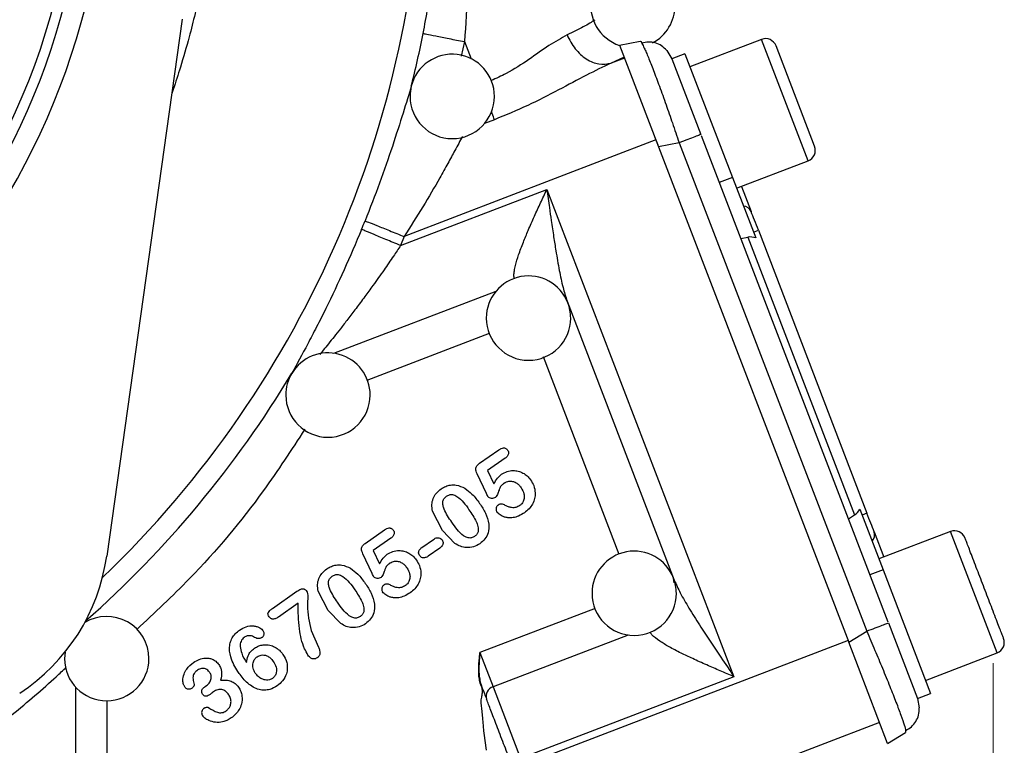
# Model space of a CAD drawing. Header units: inches. Extents: x 0.6 to 16.3, y 0.2 to 11.5.
# Tile 5 of 16: x 5.2 to 7.1, y 5.1 to 6.5. Entities that reach past the tile are written whole.
import ezdxf

# ---------------------------------------------------------------- set-up
doc = ezdxf.new("R2010")
doc.units = ezdxf.units.IN
doc.header["$MEASUREMENT"] = 0
doc.styles.add('SLDTEXTSTYLE0', font='TXT', dxfattribs={"width": 0.75})
doc.dimstyles.new('SLDDIMSTYLE0', dxfattribs={"dimtxt": 0.137795, "dimasz": 0.14, "dimexe": 0, "dimexo": 0.0625, "dimgap": 0.034449, "dimtad": 0, "dimdec": 1, "dimlfac": 1.5, "dimrnd": 1e-09, "dimzin": 12, "dimdsep": 46, "dimtxsty": 'SLDTEXTSTYLE0', "dimblk1": 'CLOSED', "dimblk2": 'CLOSED', "dimsah": 1, "dimcen": 0.09, "dimadec": 0, "dimazin": 3, "dimtfac": 1, "dimtdec": 1, "dimtofl": 0, "dimtmove": 0, "dimatfit": 3, "dimldrblk": 'CLOSED', "dimfxl": 0, "dimfrac": 2, "dimtolj": 1, "dimtzin": 12, "dimarcsym": 0})

# ---------------------------------------------------------------- blocks, each defined once
blk = doc.blocks.new('_Closed')
at = {"color": 0, "linetype": 'ByBlock', "lineweight": -2}
for p, q in [((-1, 0.166667), (0, 0)), ((-1, 0.166667), (-1, -0.166667)), ((0, 0), (-1, -0.166667)), ((0, 0), (-1, 0))]:
    blk.add_line(p, q, dxfattribs=at)
blk = doc.blocks.new('_D_11')
at = {"color": 7, "linetype": 'Continuous', "lineweight": 0}
for p, q in [((7.0763, 5.2674), (7.0763, 2.6561)), ((4.8574, 4.2781), (4.8574, 2.6561)), ((6.0143, 2.8939), (5.9723, 2.8939)), ((5.9723, 2.8939), (5.9723, 2.6752)), ((6.2179, 2.8939), (6.2599, 2.8939)), ((6.2599, 2.8939), (6.2599, 2.6752)), ((4.8574, 2.6955), (5.8515, 2.6955)), ((7.0763, 2.6955), (6.3808, 2.6955)), ((5.9723, 2.6752), (6.0143, 2.6752)), ((6.2599, 2.6752), (6.2179, 2.6752))]:
    blk.add_line(p, q, dxfattribs=at)
at = {"color": 7, "linetype": 'Continuous', "lineweight": 18, "xscale": 0.14, "yscale": 0.14, "rotation": 180.0000000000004}
blk.add_blockref('_Closed', (4.8574, 2.6955, 0.0437), dxfattribs=at)
at = {"color": 7, "linetype": 'Continuous', "lineweight": 18, "xscale": 0.14, "yscale": 0.14}
blk.add_blockref('_Closed', (7.0763, 2.6955, 0.0437), dxfattribs=at)
at = {"color": 7, "linetype": 'Continuous', "lineweight": 18, "char_height": 0.1378, "attachment_point": 1, "style": 'SLDTEXTSTYLE0'}
for s, insert in [('85', (6.0143, 2.8528)), ('3.3', (5.9889, 2.6466))]:
    blk.add_mtext(s, dxfattribs=dict(at, insert=insert))

msp = doc.modelspace()

# ---------------------------------------------------------------- linework, layer by layer
at = {"color": 7, "linetype": 'Continuous', "lineweight": 25}
for p, q in [((5.5385, 6.4888), (5.3954, 5.4703)), ((6.368, 6.4395), (6.4071, 6.4471)), ((6.6372, 6.4507), (6.5015, 6.3986)), ((6.368, 6.4395), (6.4418, 6.247)), ((6.4577, 6.4295), (6.467, 6.4139)), ((6.4919, 6.4235), (6.467, 6.414)), ((6.4919, 6.4235), (6.582, 6.1889)), ((6.7378, 6.248), (6.6647, 6.4384)), ((6.3766, 6.417), (6.3518, 6.4056)), ((6.3772, 6.4153), (6.3518, 6.4056)), ((6.467, 6.414), (6.5221, 6.2704)), ((6.4369, 6.26), (5.9596, 6.0767)), ((6.4369, 6.26), (6.4405, 6.2505)), ((6.5229, 6.2684), (6.877, 5.3459)), ((6.481, 6.2546), (6.4418, 6.247)), ((6.4418, 6.247), (6.8025, 5.3075)), ((6.481, 6.2546), (6.8367, 5.3281)), ((6.5899, 6.1683), (6.7255, 6.2204)), ((6.582, 6.1889), (6.5571, 6.1793)), ((6.582, 6.1889), (6.6261, 6.074)), ((5.9527, 6.0597), (6.2301, 6.1662)), ((6.2301, 6.1662), (6.5849, 5.2417)), ((6.5992, 6.1719), (6.6176, 6.1239)), ((6.6218, 6.0851), (6.6312, 6.0887)), ((6.6312, 6.0887), (6.8372, 5.5519)), ((5.9596, 6.0767), (5.9527, 6.0597)), ((6.5979, 6.0731), (6.6114, 6.0755)), ((6.6114, 6.0755), (6.8137, 5.5485)), ((6.2686, 5.9543), (6.4717, 5.425)), ((6.1023, 5.6465), (6.139, 5.6722)), ((6.1508, 5.6561), (6.1178, 5.633)), ((6.1155, 5.589), (6.098, 5.6265)), ((6.1178, 5.633), (6.1297, 5.6076)), ((6.0321, 5.5193), (6.0133, 5.556)), ((6.8021, 5.5412), (6.8137, 5.5485)), ((6.8236, 5.5594), (6.8677, 5.4445)), ((6.8372, 5.5519), (6.8279, 5.5483)), ((5.8855, 5.4947), (5.9222, 5.5204)), ((6.0558, 5.4943), (6.0321, 5.5193)), ((6.8507, 5.5167), (6.8692, 5.4686)), ((6.9955, 5.5171), (6.8598, 5.465)), ((5.934, 5.5043), (5.901, 5.4812)), ((5.9932, 5.487), (6.0152, 5.5023)), ((5.8987, 5.4372), (5.8813, 5.4747)), ((5.901, 5.4812), (5.9129, 5.4558)), ((6.0269, 5.4856), (6.0049, 5.4702)), ((6.8677, 5.4445), (6.8428, 5.435)), ((6.8677, 5.4445), (6.9578, 5.2099)), ((6.4716, 5.4201), (6.4704, 5.4286)), ((5.7096, 5.3712), (5.7559, 5.4037)), ((5.8153, 5.3676), (5.7965, 5.4042)), ((5.7583, 5.381), (5.721, 5.3549)), ((5.8391, 5.3425), (5.8153, 5.3676)), ((6.8778, 5.3439), (6.9329, 5.2003)), ((5.7831, 5.3291), (5.7969, 5.2979)), ((6.8025, 5.3075), (6.8367, 5.3281)), ((6.8013, 5.3105), (6.1852, 5.074)), ((6.8764, 5.1151), (6.8025, 5.3075)), ((5.3163, 5.2882), (5.3154, 5.2761)), ((6.1021, 5.2772), (6.1032, 5.2876)), ((6.1032, 5.2876), (6.1023, 5.2772)), ((6.1032, 5.2876), (6.1282, 5.2224)), ((6.9482, 5.2348), (7.0839, 5.2868)), ((6.1009, 5.2609), (6.1012, 5.2663)), ((6.1012, 5.2663), (6.1016, 5.2718)), ((6.1015, 5.2663), (6.1013, 5.2609)), ((6.1019, 5.2717), (6.1015, 5.2663)), ((6.1016, 5.2718), (6.1021, 5.2772)), ((6.1023, 5.2772), (6.1019, 5.2717)), ((6.1008, 5.2556), (6.1009, 5.2609)), ((6.1008, 5.2554), (6.1008, 5.2556)), ((6.1009, 5.2506), (6.1008, 5.253)), ((6.101, 5.2479), (6.1009, 5.2506)), ((6.1012, 5.2453), (6.101, 5.2479)), ((6.1013, 5.2609), (6.1013, 5.2556)), ((6.1013, 5.2556), (6.1013, 5.2554)), ((6.1013, 5.253), (6.1014, 5.2506)), ((6.1014, 5.2506), (6.1015, 5.2479)), ((6.1015, 5.2479), (6.1017, 5.2453)), ((6.1014, 5.2425), (6.1012, 5.2453)), ((6.1017, 5.2398), (6.1014, 5.2425)), ((6.1017, 5.2453), (6.102, 5.2426)), ((6.1021, 5.2371), (6.1017, 5.2398)), ((6.102, 5.2426), (6.1023, 5.2399)), ((6.1026, 5.2344), (6.1021, 5.2371)), ((6.1023, 5.2399), (6.1027, 5.2372)), ((6.1031, 5.2318), (6.1026, 5.2344)), ((6.1027, 5.2372), (6.1032, 5.2345)), ((6.1038, 5.2292), (6.1031, 5.2318)), ((6.1032, 5.2345), (6.1038, 5.2319)), ((6.1038, 5.2319), (6.1044, 5.2294)), ((6.1046, 5.2266), (6.1038, 5.2292)), ((6.1044, 5.2294), (6.1052, 5.2268)), ((6.5849, 5.2417), (6.1804, 5.0865)), ((5.5819, 5.2231), (5.5847, 5.225)), ((6.1056, 5.2235), (6.1046, 5.2266)), ((6.1052, 5.2268), (6.1063, 5.2237)), ((6.106, 5.2223), (6.1072, 5.2155)), ((6.1282, 5.2224), (6.1804, 5.0865)), ((6.9329, 5.2003), (6.9578, 5.2099)), ((6.9329, 5.2004), (6.9363, 5.1825)), ((6.1059, 5.1819), (6.1079, 5.1626)), ((6.861, 5.1551), (6.5806, 5.0475)), ((6.8764, 5.1151), (6.9105, 5.1356)), ((6.9105, 5.1398), (6.9105, 5.1356)), ((6.1105, 5.1347), (6.1149, 5.1026))]:
    msp.add_line(p, q, dxfattribs=at)
at = {"color": 8, "linetype": 'Continuous', "lineweight": 25}
for p, q in [((6.0739, 6.4464), (6.0678, 6.4191)), ((6.0739, 6.4464), (6.0863, 6.4141)), ((6.7255, 6.2204), (6.6372, 6.4507)), ((6.1307, 6.2984), (6.1119, 6.2912)), ((5.8262, 5.8552), (6.1339, 5.9733)), ((5.8892, 5.8045), (6.121, 5.8935)), ((6.3673, 5.4738), (6.2236, 5.8482)), ((7.0839, 5.2868), (6.9955, 5.5171)), ((6.3215, 5.3714), (6.1032, 5.2876)), ((6.3844, 5.3207), (6.1282, 5.2224)), ((5.3366, 4.8715), (5.3366, 5.2219)), ((5.3954, 5.1966), (5.3954, 4.8715))]:
    msp.add_line(p, q, dxfattribs=at)
at = {"color": 7, "linetype": 'Continuous', "lineweight": 25, "flags": 128}
msp.add_lwpolyline([(6.1079, 5.1626), (6.1086, 5.1549), (6.1092, 5.1487)], dxfattribs=at)
at = {"color": 7, "linetype": 'Continuous', "lineweight": 25}
msp.add_circle((4.024, 6.8531), 1.314, dxfattribs=at)
for centre, radius, start, end in [((4.024, 6.8531), 1.374, 178.2674, 345.7326), ((4.024, 6.8531), 1.334, 178.3048, 345.6952), ((6.3933, 6.5151), 0.08, 0, 251.6728), ((6.3933, 6.5151), 0.08, 297.5471, 0), ((4.024, 6.8531), 2.0099, 345.8573, 348.7762), ((6.6448, 6.4308), 0.0213, 21, 111), ((6.0506, 6.3425), 0.08, 0, 166.0688), ((6.0506, 6.3425), 0.08, 166.0688, 180), ((6.0506, 6.3425), 0.08, 180, 0), ((6.7179, 6.2403), 0.0213, 291, 21), ((6.601, 6.1163), 0.0183, 24.5917, 84.2084), ((4.024, 6.8531), 2.0055, 337.6391, 338.1425), ((6.1953, 5.922), 0.08, 21.3073, 180), ((6.1953, 5.922), 0.08, 0, 21.3073), ((6.1953, 5.922), 0.08, 180, 0), ((5.815, 5.776), 0.08, 0, 149.1529), ((5.815, 5.776), 0.08, 149.1529, 180), ((5.815, 5.776), 0.08, 180, 0), ((6.8333, 5.5112), 0.0183, 317.7916, 17.4083), ((7.0032, 5.4972), 0.0213, 21, 111), ((6.3957, 5.3999), 0.08, 21.0177, 180), ((5.0271, 5.5221), 0.3719, 303.1331, 352), ((6.3957, 5.3999), 0.08, 0, 21.0177), ((6.3957, 5.3999), 0.08, 180, 0), ((5.3954, 5.2761), 0.08, 0, 121.2295), ((7.0763, 5.3068), 0.0213, 291, 21), ((5.3954, 5.2761), 0.08, 180, 0), ((6.1338, 5.2044), 0.0189, 107.4037, 196.8829)]:
    msp.add_arc(centre, radius, start, end, dxfattribs=at)
at = {"color": 8, "linetype": 'Continuous', "lineweight": 25}
for radius, start, end in [(1.9709, 313.7687, 0), (2.0099, 311.4866, 328.9768)]:
    msp.add_arc((4.024, 6.8531), radius, start, end, dxfattribs=at)
at = {"color": 7, "linetype": 'Continuous', "lineweight": 25}
for centre, start_param, end_param in [((6.6177, 6.0457), 5.584963, 6.108652), ((6.7984, 5.5748), 3.316126, 3.839815)]:
    msp.add_ellipse(centre, major_axis=(-0.011, 0.0285), ratio=0.916331, start_param=start_param, end_param=end_param, dxfattribs=at)
for points, knots in [([(5.9955, 6.4619), (6.0015, 6.4945), (6.014, 6.5623), (6.0263, 6.6631), (6.0341, 6.766), (6.0371, 6.8771), (6.0333, 6.9988), (6.0216, 7.1298), (6.0067, 7.2161), (5.9991, 7.26)], [0, 0, 0, 0, 0.120024, 0.249205, 0.369646, 0.499267, 0.662186, 0.82805, 1, 1, 1, 1]), ([(6.0087, 7.2557), (6.0165, 7.2213), (6.0315, 7.1555), (6.0494, 7.0542), (6.0634, 6.9551), (6.0739, 6.8525), (6.0802, 6.7519), (6.0824, 6.6481), (6.0808, 6.547), (6.0762, 6.4789), (6.0739, 6.4464)], [0, 0, 0, 0, 0.132276, 0.252755, 0.383693, 0.503714, 0.633254, 0.753564, 0.882241, 1, 1, 1, 1]), ([(6.3209, 6.4873), (6.3148, 6.4834), (6.3035, 6.4761), (6.2794, 6.4645), (6.2683, 6.4591)], [0, 0, 0, 0, 0.537765, 1, 1, 1, 1]), ([(6.2683, 6.4591), (6.273, 6.45), (6.2825, 6.4317), (6.3045, 6.4122), (6.3291, 6.4018), (6.3442, 6.4043), (6.3518, 6.4056)], [0, 0, 0, 0, 0.25016, 0.499999, 0.749838, 1, 1, 1, 1]), ([(6.4071, 6.4471), (6.4077, 6.4471), (6.4084, 6.4471), (6.4102, 6.4434), (6.4104, 6.4431)], [0, 0, 0, 0, 0.929331, 1, 1, 1, 1]), ([(6.4578, 6.4295), (6.4545, 6.4327), (6.4479, 6.4393), (6.4358, 6.4445), (6.4229, 6.4464), (6.4145, 6.4444), (6.4103, 6.4433)], [0, 0, 0, 0, 0.24674, 0.496303, 0.747818, 1, 1, 1, 1]), ([(6.3518, 6.4056), (6.3365, 6.3983), (6.3048, 6.3833), (6.2519, 6.3542), (6.1938, 6.3244), (6.1519, 6.3071), (6.1307, 6.2984)], [0, 0, 0, 0, 0.231919, 0.478237, 0.735737, 1, 1, 1, 1]), ([(5.973, 6.362), (5.9682, 6.346), (5.9585, 6.3141), (5.9377, 6.2486), (5.9134, 6.1784), (5.8947, 6.1305), (5.8854, 6.1065)], [0, 0, 0, 0, 0.2522856, 0.5023137, 0.7513284, 1, 1, 1, 1]), ([(6.2301, 6.1662), (6.2317, 6.1547), (6.2344, 6.1349), (6.2387, 6.1048), (6.2427, 6.0775), (6.2477, 6.0458), (6.2533, 6.0136), (6.2599, 5.9811), (6.2658, 5.9628), (6.2686, 5.9543)], [0, 0, 0, 0, 0.158501, 0.270352, 0.412994, 0.534884, 0.709814, 0.865945, 1, 1, 1, 1]), ([(5.8787, 6.0902), (5.8678, 6.0644), (5.8459, 6.0127), (5.8165, 5.9512), (5.7935, 5.9054), (5.7706, 5.8615), (5.7562, 5.835), (5.7464, 5.8173)], [0, 0, 0, 0, 0.2483299, 0.4971773, 0.6247445, 0.7477642, 1, 1, 1, 1]), ([(6.139, 5.6722), (6.1405, 5.6731), (6.1432, 5.6749), (6.1471, 5.6759), (6.15, 5.6757), (6.1521, 5.6749), (6.1541, 5.6735), (6.1551, 5.6722), (6.1556, 5.6715)], [0, 0, 0, 0, 0.282934, 0.50493, 0.623902, 0.74031, 0.863108, 1, 1, 1, 1]), ([(6.1556, 5.6715), (6.1562, 5.6705), (6.1573, 5.6687), (6.1575, 5.6656), (6.1569, 5.663), (6.1551, 5.6595), (6.1526, 5.6575), (6.1508, 5.6561)], [0, 0, 0, 0, 0.183279, 0.351291, 0.487715, 0.626452, 1, 1, 1, 1]), ([(6.098, 5.6265), (6.0973, 5.6281), (6.096, 5.6311), (6.0952, 5.6354), (6.0957, 5.639), (6.0978, 5.643), (6.1005, 5.6451), (6.1023, 5.6465)], [0, 0, 0, 0, 0.234503, 0.424999, 0.564143, 0.705534, 1, 1, 1, 1]), ([(6.1297, 5.6076), (6.1317, 5.6113), (6.1355, 5.6182), (6.1414, 5.6233), (6.1442, 5.6257)], [0, 0, 0, 0, 0.5365978, 1, 1, 1, 1]), ([(6.1442, 5.6257), (6.1476, 5.6277), (6.1544, 5.6317), (6.1656, 5.6332), (6.1759, 5.632), (6.185, 5.6284), (6.1931, 5.6229), (6.1972, 5.6178), (6.1993, 5.6152)], [0, 0, 0, 0, 0.189633, 0.377225, 0.531677, 0.686431, 0.841432, 1, 1, 1, 1]), ([(6.0295, 5.5979), (6.0323, 5.5997), (6.0379, 5.6031), (6.0477, 5.6058), (6.0605, 5.6059), (6.0692, 5.6017), (6.0745, 5.5991)], [0, 0, 0, 0, 0.210064, 0.40673, 0.636388, 1, 1, 1, 1]), ([(6.1492, 5.6088), (6.1477, 5.6077), (6.1451, 5.6058), (6.1415, 5.6019), (6.1403, 5.5982), (6.139, 5.5945), (6.1375, 5.59), (6.1358, 5.5848), (6.133, 5.5824), (6.1324, 5.5818)], [0, 0, 0, 0, 0.171852, 0.295519, 0.479505, 0.522121, 0.660092, 0.924058, 1, 1, 1, 1]), ([(6.1492, 5.6088), (6.1506, 5.6096), (6.1534, 5.6113), (6.1587, 5.6128), (6.1651, 5.6127), (6.1716, 5.61), (6.1772, 5.6056), (6.1799, 5.6021), (6.1813, 5.6002)], [0, 0, 0, 0, 0.133197, 0.26089, 0.437889, 0.641563, 0.810594, 1, 1, 1, 1]), ([(6.1993, 5.6152), (6.2014, 5.6116), (6.206, 5.604), (6.2084, 5.5915), (6.2072, 5.5795), (6.2032, 5.5692), (6.1966, 5.5598), (6.1906, 5.5552), (6.1876, 5.5527)], [0, 0, 0, 0, 0.175084, 0.372936, 0.522991, 0.680744, 0.834974, 1, 1, 1, 1]), ([(6.0133, 5.556), (6.0126, 5.5601), (6.0114, 5.568), (6.0139, 5.5798), (6.02, 5.5903), (6.0262, 5.5953), (6.0295, 5.5979)], [0, 0, 0, 0, 0.259674, 0.499599, 0.740044, 1, 1, 1, 1]), ([(6.0498, 5.5347), (6.0443, 5.5428), (6.0376, 5.5528), (6.0329, 5.5663), (6.0324, 5.572), (6.0333, 5.5763), (6.0353, 5.5803), (6.0378, 5.5825), (6.0396, 5.584)], [0, 0, 0, 0, 0.517491, 0.644361, 0.763599, 0.821417, 0.878289, 1, 1, 1, 1]), ([(6.0396, 5.584), (6.0415, 5.5851), (6.0442, 5.5867), (6.0483, 5.5874), (6.0516, 5.5872), (6.0556, 5.5861), (6.0682, 5.579), (6.0758, 5.568), (6.0824, 5.5584)], [0, 0, 0, 0, 0.115601, 0.168528, 0.220888, 0.298191, 0.38732, 1, 1, 1, 1]), ([(6.0745, 5.5991), (6.0792, 5.5957), (6.0901, 5.5876), (6.098, 5.5766), (6.1025, 5.5704)], [0, 0, 0, 0, 0.435517, 1, 1, 1, 1]), ([(6.1181, 5.5838), (6.1181, 5.5838), (6.118, 5.584), (6.1177, 5.5845), (6.1168, 5.5862), (6.1161, 5.5878), (6.1155, 5.589)], [0, 0, 0, 0, 0.036937, 0.098988, 0.298586, 1, 1, 1, 1]), ([(6.1324, 5.5818), (6.1313, 5.5812), (6.1291, 5.5799), (6.125, 5.5798), (6.1217, 5.5806), (6.1194, 5.5822), (6.1185, 5.5832), (6.1181, 5.5838)], [0, 0, 0, 0, 0.236677, 0.475461, 0.748137, 0.873577, 1, 1, 1, 1]), ([(6.1813, 5.6002), (6.1835, 5.5965), (6.1869, 5.5907), (6.1877, 5.5813), (6.186, 5.5746), (6.1826, 5.5695), (6.18, 5.5674), (6.1786, 5.5663)], [0, 0, 0, 0, 0.333094, 0.522804, 0.73003, 0.861694, 1, 1, 1, 1]), ([(6.1025, 5.5704), (6.1067, 5.5644), (6.115, 5.5525), (6.1185, 5.5383), (6.1202, 5.5312)], [0, 0, 0, 0, 0.503045, 1, 1, 1, 1]), ([(6.1379, 5.5674), (6.1372, 5.5668), (6.1359, 5.5658), (6.1343, 5.5633), (6.1337, 5.5602), (6.1338, 5.5568), (6.1348, 5.555), (6.1352, 5.5541)], [0, 0, 0, 0, 0.169265, 0.329746, 0.584665, 0.799584, 1, 1, 1, 1]), ([(6.1513, 5.5667), (6.1502, 5.5673), (6.1481, 5.5685), (6.1446, 5.5694), (6.141, 5.5692), (6.1389, 5.568), (6.1379, 5.5674)], [0, 0, 0, 0, 0.269873, 0.503674, 0.74621, 1, 1, 1, 1]), ([(6.1786, 5.5663), (6.1762, 5.5649), (6.1715, 5.5623), (6.1639, 5.5621), (6.157, 5.5637), (6.1533, 5.5657), (6.1513, 5.5667)], [0, 0, 0, 0, 0.275975, 0.555787, 0.769362, 1, 1, 1, 1]), ([(6.0824, 5.5584), (6.0874, 5.5512), (6.0942, 5.5413), (6.0993, 5.5283), (6.1003, 5.5218), (6.0999, 5.5165), (6.0976, 5.5115), (6.0947, 5.5091), (6.0931, 5.5079)], [0, 0, 0, 0, 0.459258, 0.625449, 0.721822, 0.804294, 0.897797, 1, 1, 1, 1]), ([(6.1876, 5.5527), (6.184, 5.5505), (6.1773, 5.5462), (6.1664, 5.543), (6.1571, 5.5429), (6.1487, 5.5445), (6.1412, 5.548), (6.1371, 5.5522), (6.1352, 5.5541)], [0, 0, 0, 0, 0.220766, 0.410738, 0.579411, 0.700331, 0.85842, 1, 1, 1, 1]), ([(6.0931, 5.5079), (6.0912, 5.5068), (6.0884, 5.5051), (6.0842, 5.5047), (6.0806, 5.505), (6.0765, 5.5065), (6.064, 5.5142), (6.0564, 5.5252), (6.0498, 5.5347)], [0, 0, 0, 0, 0.115506, 0.169493, 0.224144, 0.3052, 0.39852, 1, 1, 1, 1]), ([(6.1202, 5.5312), (6.1201, 5.5256), (6.12, 5.5156), (6.1133, 5.5024), (6.1066, 5.4967), (6.1032, 5.4939)], [0, 0, 0, 0, 0.3898397, 0.6917125, 1, 1, 1, 1]), ([(5.9222, 5.5204), (5.9237, 5.5213), (5.9264, 5.5231), (5.9303, 5.5241), (5.9332, 5.5239), (5.9354, 5.5231), (5.9373, 5.5217), (5.9383, 5.5204), (5.9389, 5.5197)], [0, 0, 0, 0, 0.2829337, 0.5049296, 0.623902, 0.7403105, 0.8631081, 1, 1, 1, 1]), ([(5.9389, 5.5197), (5.9394, 5.5187), (5.9405, 5.5169), (5.9408, 5.5138), (5.9402, 5.5112), (5.9383, 5.5077), (5.9358, 5.5057), (5.934, 5.5043)], [0, 0, 0, 0, 0.183279, 0.351291, 0.487715, 0.626452, 1, 1, 1, 1]), ([(5.8813, 5.4747), (5.8805, 5.4763), (5.8792, 5.4793), (5.8784, 5.4836), (5.8789, 5.4872), (5.881, 5.4912), (5.8837, 5.4933), (5.8855, 5.4947)], [0, 0, 0, 0, 0.234503, 0.424999, 0.564143, 0.705534, 1, 1, 1, 1]), ([(6.0152, 5.5023), (6.0163, 5.503), (6.0183, 5.5043), (6.0217, 5.5055), (6.0253, 5.5055), (6.0288, 5.5041), (6.0304, 5.5021), (6.0313, 5.5011)], [0, 0, 0, 0, 0.211914, 0.390583, 0.590124, 0.789394, 1, 1, 1, 1]), ([(6.0313, 5.5011), (6.0319, 5.5001), (6.0331, 5.4981), (6.0334, 5.4949), (6.0328, 5.4924), (6.0311, 5.4889), (6.0287, 5.487), (6.0269, 5.4856)], [0, 0, 0, 0, 0.196222, 0.379697, 0.503554, 0.628288, 1, 1, 1, 1]), ([(6.1032, 5.4939), (6.0992, 5.4916), (6.0912, 5.487), (6.0781, 5.4861), (6.066, 5.4885), (6.0593, 5.4924), (6.0558, 5.4943)], [0, 0, 0, 0, 0.271533, 0.5410541, 0.7646123, 1, 1, 1, 1]), ([(7.0962, 5.3144), (7.0957, 5.3157), (7.0949, 5.3176), (7.0904, 5.3295), (7.0857, 5.3418), (7.0798, 5.3571), (7.0713, 5.3792), (7.0596, 5.4096), (7.048, 5.44), (7.0395, 5.4622), (7.0336, 5.4775), (7.0289, 5.4898), (7.0243, 5.5016), (7.0236, 5.5036), (7.0231, 5.5049)], [0, 0, 0, 0, 0.119728, 0.18418, 0.25, 0.31582, 0.380272, 0.5, 0.619728, 0.68418, 0.75, 0.81582, 0.880272, 1, 1, 1, 1]), ([(5.9129, 5.4558), (5.9149, 5.4595), (5.9187, 5.4664), (5.9246, 5.4715), (5.9274, 5.4739)], [0, 0, 0, 0, 0.536598, 1, 1, 1, 1]), ([(5.9274, 5.4739), (5.9308, 5.4759), (5.9376, 5.4799), (5.9488, 5.4814), (5.9592, 5.4802), (5.9682, 5.4766), (5.9764, 5.4711), (5.9804, 5.466), (5.9825, 5.4634)], [0, 0, 0, 0, 0.189633, 0.377225, 0.531677, 0.686431, 0.841432, 1, 1, 1, 1]), ([(5.9889, 5.4714), (5.9882, 5.4725), (5.987, 5.4747), (5.9868, 5.478), (5.9875, 5.4806), (5.9893, 5.4839), (5.9916, 5.4857), (5.9932, 5.487)], [0, 0, 0, 0, 0.207215, 0.40045, 0.528208, 0.657368, 1, 1, 1, 1]), ([(6.0049, 5.4702), (6.0031, 5.4691), (6.0006, 5.4676), (5.9968, 5.4671), (5.9939, 5.4674), (5.991, 5.4688), (5.9896, 5.4705), (5.9889, 5.4714)], [0, 0, 0, 0, 0.3424988, 0.4885002, 0.6283714, 0.8091367, 1, 1, 1, 1]), ([(5.8127, 5.4461), (5.8156, 5.4479), (5.8211, 5.4513), (5.8309, 5.454), (5.8438, 5.4541), (5.8524, 5.4499), (5.8577, 5.4474)], [0, 0, 0, 0, 0.2100636, 0.40673, 0.6363884, 1, 1, 1, 1]), ([(5.9324, 5.457), (5.9309, 5.4559), (5.9283, 5.454), (5.9248, 5.4501), (5.9235, 5.4464), (5.9222, 5.4427), (5.9207, 5.4382), (5.919, 5.433), (5.9163, 5.4306), (5.9156, 5.43)], [0, 0, 0, 0, 0.171852, 0.295519, 0.479505, 0.522121, 0.660092, 0.924058, 1, 1, 1, 1]), ([(5.9324, 5.457), (5.9338, 5.4578), (5.9366, 5.4596), (5.9419, 5.461), (5.9484, 5.4609), (5.9548, 5.4582), (5.9604, 5.4538), (5.9631, 5.4503), (5.9645, 5.4484)], [0, 0, 0, 0, 0.1331975, 0.2608898, 0.4378893, 0.6415628, 0.8105941, 1, 1, 1, 1]), ([(5.9825, 5.4634), (5.9846, 5.4598), (5.9892, 5.4522), (5.9916, 5.4397), (5.9905, 5.4277), (5.9865, 5.4174), (5.9798, 5.4081), (5.9739, 5.4034), (5.9708, 5.401)], [0, 0, 0, 0, 0.175084, 0.372936, 0.522991, 0.680744, 0.834974, 1, 1, 1, 1]), ([(5.7965, 5.4042), (5.7958, 5.4083), (5.7946, 5.4162), (5.7971, 5.428), (5.8032, 5.4385), (5.8095, 5.4435), (5.8127, 5.4461)], [0, 0, 0, 0, 0.259674, 0.4995987, 0.7400437, 1, 1, 1, 1]), ([(5.8228, 5.4322), (5.8247, 5.4333), (5.8274, 5.4349), (5.8315, 5.4356), (5.8349, 5.4354), (5.8388, 5.4343), (5.8514, 5.4272), (5.859, 5.4162), (5.8657, 5.4067)], [0, 0, 0, 0, 0.115601, 0.168528, 0.220888, 0.298191, 0.38732, 1, 1, 1, 1]), ([(5.8577, 5.4474), (5.8624, 5.4439), (5.8733, 5.4358), (5.8812, 5.4248), (5.8857, 5.4186)], [0, 0, 0, 0, 0.4355171, 1, 1, 1, 1]), ([(5.9013, 5.432), (5.9013, 5.432), (5.9012, 5.4322), (5.9009, 5.4327), (5.9001, 5.4344), (5.8993, 5.436), (5.8987, 5.4372)], [0, 0, 0, 0, 0.036937, 0.098988, 0.298586, 1, 1, 1, 1]), ([(5.9645, 5.4484), (5.9667, 5.4447), (5.9701, 5.4389), (5.9709, 5.4295), (5.9692, 5.4228), (5.9659, 5.4177), (5.9632, 5.4156), (5.9618, 5.4145)], [0, 0, 0, 0, 0.333094, 0.522804, 0.73003, 0.861694, 1, 1, 1, 1]), ([(5.833, 5.3829), (5.8276, 5.391), (5.8208, 5.401), (5.8162, 5.4145), (5.8156, 5.4202), (5.8166, 5.4245), (5.8185, 5.4285), (5.8211, 5.4307), (5.8228, 5.4322)], [0, 0, 0, 0, 0.517491, 0.644361, 0.763599, 0.821417, 0.878289, 1, 1, 1, 1]), ([(5.8857, 5.4186), (5.8899, 5.4126), (5.8983, 5.4007), (5.9017, 5.3865), (5.9034, 5.3795)], [0, 0, 0, 0, 0.503045, 1, 1, 1, 1]), ([(5.9156, 5.43), (5.9145, 5.4294), (5.9123, 5.4282), (5.9083, 5.428), (5.9049, 5.4288), (5.9026, 5.4304), (5.9017, 5.4315), (5.9013, 5.432)], [0, 0, 0, 0, 0.236677, 0.475461, 0.748137, 0.873577, 1, 1, 1, 1]), ([(5.9211, 5.4156), (5.9204, 5.415), (5.9192, 5.414), (5.9176, 5.4115), (5.9169, 5.4085), (5.917, 5.4051), (5.918, 5.4032), (5.9185, 5.4024)], [0, 0, 0, 0, 0.169265, 0.329746, 0.584665, 0.799584, 1, 1, 1, 1]), ([(5.9345, 5.4149), (5.9334, 5.4155), (5.9313, 5.4167), (5.9278, 5.4176), (5.9242, 5.4174), (5.9221, 5.4162), (5.9211, 5.4156)], [0, 0, 0, 0, 0.269873, 0.503674, 0.74621, 1, 1, 1, 1]), ([(6.4717, 5.425), (6.4754, 5.4169), (6.4832, 5.3993), (6.5001, 5.3708), (6.5191, 5.3403), (6.5396, 5.3092), (6.5614, 5.2765), (6.5766, 5.254), (6.5849, 5.2417)], [0, 0, 0, 0, 0.134031, 0.290113, 0.465126, 0.632231, 0.799032, 1, 1, 1, 1]), ([(5.7559, 5.4037), (5.7583, 5.4052), (5.7615, 5.4073), (5.7662, 5.4085), (5.7687, 5.4083), (5.7706, 5.4076), (5.7728, 5.4062), (5.774, 5.4046), (5.7749, 5.4035)], [0, 0, 0, 0, 0.383549, 0.527671, 0.650129, 0.728408, 0.810961, 1, 1, 1, 1]), ([(5.7749, 5.4035), (5.7752, 5.4029), (5.776, 5.4015), (5.7767, 5.3981), (5.7769, 5.3898), (5.7748, 5.3663), (5.7796, 5.345), (5.7831, 5.3291)], [0, 0, 0, 0, 0.028645, 0.063717, 0.137778, 0.35762, 1, 1, 1, 1]), ([(5.8657, 5.4067), (5.8707, 5.3994), (5.8774, 5.3895), (5.8825, 5.3765), (5.8835, 5.37), (5.8831, 5.3647), (5.8808, 5.3597), (5.8779, 5.3573), (5.8764, 5.3561)], [0, 0, 0, 0, 0.459258, 0.625449, 0.721822, 0.804294, 0.897797, 1, 1, 1, 1]), ([(5.9708, 5.401), (5.9672, 5.3987), (5.9605, 5.3944), (5.9497, 5.3912), (5.9404, 5.3911), (5.9319, 5.3927), (5.9244, 5.3962), (5.9204, 5.4004), (5.9185, 5.4024)], [0, 0, 0, 0, 0.220766, 0.410738, 0.579411, 0.700331, 0.85842, 1, 1, 1, 1]), ([(5.9618, 5.4145), (5.9595, 5.4131), (5.9547, 5.4105), (5.9471, 5.4103), (5.9403, 5.4119), (5.9365, 5.4139), (5.9345, 5.4149)], [0, 0, 0, 0, 0.275975, 0.555787, 0.769362, 1, 1, 1, 1]), ([(5.7769, 5.2826), (5.7747, 5.2866), (5.7665, 5.3022), (5.7589, 5.3357), (5.7585, 5.3648), (5.7583, 5.381)], [0, 0, 0, 0, 0.135892, 0.520593, 1, 1, 1, 1]), ([(5.8764, 5.3561), (5.8745, 5.355), (5.8717, 5.3533), (5.8674, 5.3529), (5.8638, 5.3532), (5.8597, 5.3547), (5.8472, 5.3625), (5.8396, 5.3734), (5.833, 5.3829)], [0, 0, 0, 0, 0.115506, 0.169493, 0.224144, 0.3052, 0.39852, 1, 1, 1, 1]), ([(5.9034, 5.3795), (5.9033, 5.3738), (5.9032, 5.3638), (5.8965, 5.3506), (5.8898, 5.345), (5.8864, 5.3421)], [0, 0, 0, 0, 0.3898397, 0.6917125, 1, 1, 1, 1]), ([(5.7033, 5.3556), (5.7027, 5.3565), (5.7017, 5.3581), (5.7011, 5.3605), (5.7013, 5.3623), (5.7023, 5.3647), (5.705, 5.3678), (5.7079, 5.37), (5.7096, 5.3712)], [0, 0, 0, 0, 0.163107, 0.296567, 0.369686, 0.44252, 0.681926, 1, 1, 1, 1]), ([(5.721, 5.3549), (5.719, 5.3536), (5.7161, 5.3518), (5.712, 5.3509), (5.7096, 5.351), (5.7077, 5.3516), (5.7054, 5.3529), (5.7041, 5.3545), (5.7033, 5.3556)], [0, 0, 0, 0, 0.352356, 0.492578, 0.617429, 0.705155, 0.795778, 1, 1, 1, 1]), ([(5.8864, 5.3421), (5.8824, 5.3398), (5.8745, 5.3352), (5.8613, 5.3343), (5.8492, 5.3367), (5.8425, 5.3406), (5.8391, 5.3425)], [0, 0, 0, 0, 0.271533, 0.5410541, 0.7646123, 1, 1, 1, 1]), ([(5.6463, 5.2481), (5.6409, 5.2567), (5.6318, 5.2712), (5.6275, 5.2918), (5.6291, 5.3057), (5.633, 5.3153), (5.6391, 5.3237), (5.6446, 5.3279), (5.6474, 5.3301)], [0, 0, 0, 0, 0.326112, 0.552848, 0.666467, 0.776248, 0.883847, 1, 1, 1, 1]), ([(5.6474, 5.3301), (5.6514, 5.3325), (5.6596, 5.3374), (5.6715, 5.3387), (5.6804, 5.337), (5.6855, 5.3347), (5.6896, 5.3319), (5.6913, 5.3298), (5.6922, 5.3287)], [0, 0, 0, 0, 0.27897, 0.579065, 0.704759, 0.829704, 0.918115, 1, 1, 1, 1]), ([(5.6898, 5.3159), (5.6904, 5.3164), (5.6915, 5.3173), (5.6928, 5.3191), (5.6936, 5.3212), (5.6939, 5.3236), (5.6936, 5.3263), (5.6926, 5.3279), (5.6922, 5.3287)], [0, 0, 0, 0, 0.158927, 0.308763, 0.458555, 0.617357, 0.808469, 1, 1, 1, 1]), ([(5.6562, 5.3164), (5.6549, 5.3154), (5.6524, 5.3133), (5.65, 5.3089), (5.6485, 5.3041), (5.6483, 5.3008), (5.6482, 5.2991)], [0, 0, 0, 0, 0.242754, 0.49871, 0.745763, 1, 1, 1, 1]), ([(5.6758, 5.3164), (5.6746, 5.3172), (5.6722, 5.3186), (5.6675, 5.3197), (5.6617, 5.3196), (5.658, 5.3175), (5.6562, 5.3164)], [0, 0, 0, 0, 0.201649, 0.397139, 0.696123, 1, 1, 1, 1]), ([(5.6898, 5.3159), (5.6889, 5.3154), (5.6873, 5.3144), (5.6839, 5.3137), (5.6798, 5.3141), (5.6772, 5.3156), (5.6758, 5.3164)], [0, 0, 0, 0, 0.194846, 0.390507, 0.687745, 1, 1, 1, 1]), ([(5.6482, 5.2991), (5.6491, 5.2947), (5.6511, 5.2838), (5.657, 5.2743), (5.6606, 5.2687)], [0, 0, 0, 0, 0.405495, 1, 1, 1, 1]), ([(5.6606, 5.2687), (5.6613, 5.2731), (5.6625, 5.2805), (5.6683, 5.2897), (5.6731, 5.2937), (5.6756, 5.2957)], [0, 0, 0, 0, 0.41651, 0.700386, 1, 1, 1, 1]), ([(5.6756, 5.2957), (5.6782, 5.2973), (5.6834, 5.3004), (5.6934, 5.3028), (5.7042, 5.3022), (5.7145, 5.2982), (5.7232, 5.2922), (5.7275, 5.2868), (5.7297, 5.284)], [0, 0, 0, 0, 0.148737, 0.292347, 0.495715, 0.660379, 0.828536, 1, 1, 1, 1]), ([(5.7969, 5.2979), (5.7977, 5.2958), (5.7992, 5.2922), (5.8, 5.2875), (5.7995, 5.284), (5.7984, 5.2815), (5.7967, 5.2793), (5.7952, 5.2781), (5.7944, 5.2775)], [0, 0, 0, 0, 0.293474, 0.5125859, 0.6310647, 0.7470372, 0.867838, 1, 1, 1, 1]), ([(5.5433, 5.2223), (5.5424, 5.2239), (5.5404, 5.2276), (5.5395, 5.2361), (5.5413, 5.2463), (5.5479, 5.2587), (5.5554, 5.2649), (5.56, 5.2687)], [0, 0, 0, 0, 0.10142, 0.232787, 0.465497, 0.668795, 1, 1, 1, 1]), ([(5.56, 5.2687), (5.5636, 5.2709), (5.5704, 5.2751), (5.5807, 5.2773), (5.5891, 5.277), (5.5961, 5.2751), (5.6028, 5.2712), (5.6062, 5.267), (5.608, 5.2648)], [0, 0, 0, 0, 0.23292, 0.445073, 0.575609, 0.700529, 0.847836, 1, 1, 1, 1]), ([(5.6772, 5.2485), (5.6755, 5.2515), (5.6728, 5.2561), (5.6721, 5.263), (5.6728, 5.269), (5.6755, 5.2751), (5.6791, 5.2782), (5.6808, 5.2796)], [0, 0, 0, 0, 0.295599, 0.445759, 0.593209, 0.815546, 1, 1, 1, 1]), ([(5.6808, 5.2796), (5.6819, 5.2803), (5.6842, 5.2817), (5.6886, 5.2829), (5.6937, 5.2831), (5.6998, 5.2814), (5.7061, 5.2774), (5.7095, 5.273), (5.7113, 5.2707)], [0, 0, 0, 0, 0.113763, 0.225391, 0.378926, 0.537674, 0.754711, 1, 1, 1, 1]), ([(5.7113, 5.2707), (5.7134, 5.2673), (5.7164, 5.2623), (5.7175, 5.2547), (5.7171, 5.249), (5.7149, 5.243), (5.7115, 5.24), (5.7097, 5.2386)], [0, 0, 0, 0, 0.333781, 0.482228, 0.627204, 0.812705, 1, 1, 1, 1]), ([(5.7297, 5.284), (5.7325, 5.2791), (5.7371, 5.2709), (5.7384, 5.2579), (5.7363, 5.2456), (5.7299, 5.2335), (5.7224, 5.2275), (5.7189, 5.2246)], [0, 0, 0, 0, 0.247997, 0.411942, 0.572253, 0.799425, 1, 1, 1, 1]), ([(5.7944, 5.2775), (5.7934, 5.2769), (5.7915, 5.2757), (5.7883, 5.2752), (5.7852, 5.2756), (5.7823, 5.2769), (5.7794, 5.2793), (5.7778, 5.2814), (5.7769, 5.2826)], [0, 0, 0, 0, 0.169012, 0.324742, 0.464227, 0.607852, 0.788773, 1, 1, 1, 1]), ([(5.5674, 5.2541), (5.5655, 5.2526), (5.5626, 5.2503), (5.5599, 5.246), (5.5585, 5.2401), (5.5597, 5.2337), (5.5607, 5.2287), (5.561, 5.227)], [0, 0, 0, 0, 0.231763, 0.367069, 0.496229, 0.827959, 1, 1, 1, 1]), ([(5.5902, 5.2506), (5.5892, 5.2518), (5.5872, 5.2543), (5.5832, 5.2565), (5.5791, 5.2575), (5.5751, 5.2575), (5.571, 5.2563), (5.5686, 5.2548), (5.5674, 5.2541)], [0, 0, 0, 0, 0.184075, 0.362639, 0.520661, 0.672527, 0.829006, 1, 1, 1, 1]), ([(5.5847, 5.225), (5.5869, 5.2269), (5.5901, 5.2296), (5.5926, 5.2345), (5.5936, 5.238), (5.5938, 5.2414), (5.5931, 5.2457), (5.5914, 5.2486), (5.5902, 5.2506)], [0, 0, 0, 0, 0.290216, 0.425829, 0.554297, 0.659058, 0.765414, 1, 1, 1, 1]), ([(5.608, 5.2648), (5.6095, 5.2624), (5.612, 5.2582), (5.6141, 5.2479), (5.6125, 5.2404), (5.6113, 5.235)], [0, 0, 0, 0, 0.273701, 0.471636, 1, 1, 1, 1]), ([(5.7189, 5.2246), (5.7143, 5.2219), (5.7067, 5.2174), (5.6945, 5.2157), (5.6836, 5.2171), (5.6728, 5.2217), (5.6592, 5.2314), (5.6515, 5.2414), (5.6463, 5.2481)], [0, 0, 0, 0, 0.184889, 0.303264, 0.421641, 0.563828, 0.707302, 1, 1, 1, 1]), ([(5.7097, 5.2386), (5.7079, 5.2375), (5.7044, 5.2355), (5.6971, 5.2349), (5.6897, 5.2371), (5.6824, 5.2419), (5.679, 5.2462), (5.6772, 5.2485)], [0, 0, 0, 0, 0.163515, 0.324095, 0.559498, 0.769825, 1, 1, 1, 1]), ([(6.1008, 5.253), (6.1008, 5.2538), (6.1008, 5.2546), (6.1008, 5.2554), (6.1008, 5.2554)], [0, 0, 0, 0, 0.976669, 1, 1, 1, 1]), ([(6.1013, 5.2554), (6.1013, 5.2554), (6.1013, 5.2546), (6.1013, 5.2538), (6.1013, 5.253)], [0, 0, 0, 0, 0.023336, 1, 1, 1, 1]), ([(5.6113, 5.235), (5.6149, 5.2353), (5.6217, 5.2357), (5.6313, 5.2335), (5.6396, 5.229), (5.6434, 5.2242), (5.6454, 5.2218)], [0, 0, 0, 0, 0.279769, 0.527163, 0.760161, 1, 1, 1, 1]), ([(5.5565, 5.2193), (5.5556, 5.2188), (5.5538, 5.2179), (5.5505, 5.2178), (5.5474, 5.2185), (5.5449, 5.2203), (5.5439, 5.2216), (5.5433, 5.2223)], [0, 0, 0, 0, 0.194887, 0.399851, 0.654088, 0.819227, 1, 1, 1, 1]), ([(5.561, 5.227), (5.5611, 5.2264), (5.5611, 5.2252), (5.5603, 5.2232), (5.5588, 5.2211), (5.5573, 5.2199), (5.5565, 5.2193)], [0, 0, 0, 0, 0.185525, 0.38665, 0.673943, 1, 1, 1, 1]), ([(5.5771, 5.2087), (5.5766, 5.2096), (5.5756, 5.2114), (5.5754, 5.2142), (5.576, 5.2166), (5.5778, 5.2199), (5.5802, 5.2217), (5.5819, 5.2231)], [0, 0, 0, 0, 0.183693, 0.35443, 0.485889, 0.619687, 1, 1, 1, 1]), ([(5.5979, 5.2133), (5.5968, 5.2124), (5.5953, 5.2113), (5.5936, 5.2098), (5.5921, 5.2086), (5.5911, 5.2077), (5.5902, 5.2071)], [0, 0, 0, 0, 0.40881, 0.585297, 0.675643, 1, 1, 1, 1]), ([(5.6269, 5.2076), (5.6251, 5.2099), (5.6223, 5.2133), (5.6175, 5.2162), (5.6137, 5.2174), (5.6098, 5.2178), (5.6042, 5.217), (5.6004, 5.2148), (5.5979, 5.2133)], [0, 0, 0, 0, 0.266547, 0.385146, 0.500089, 0.617652, 0.73657, 1, 1, 1, 1]), ([(5.6454, 5.2218), (5.647, 5.2192), (5.6501, 5.214), (5.6528, 5.2031), (5.6519, 5.1907), (5.6468, 5.1791), (5.6401, 5.1701), (5.6344, 5.1657), (5.6315, 5.1634)], [0, 0, 0, 0, 0.135402, 0.27064, 0.499547, 0.677854, 0.834903, 1, 1, 1, 1]), ([(6.1063, 5.2236), (6.1063, 5.2236), (6.1063, 5.2236), (6.1062, 5.2236), (6.1061, 5.2236), (6.106, 5.2235), (6.1058, 5.2235), (6.1057, 5.2234), (6.1056, 5.2234)], [0, 0, 0, 0, 0.241257, 0.371634, 0.504461, 0.636491, 0.764592, 1, 1, 1, 1]), ([(6.1072, 5.2155), (6.1072, 5.2146), (6.1073, 5.2122), (6.1069, 5.2085), (6.1064, 5.2057), (6.1061, 5.2044)], [0, 0, 0, 0, 0.2485263, 0.6426757, 1, 1, 1, 1]), ([(5.5902, 5.2071), (5.5888, 5.2062), (5.5868, 5.205), (5.5837, 5.2047), (5.5814, 5.205), (5.579, 5.2063), (5.5778, 5.2079), (5.5771, 5.2087)], [0, 0, 0, 0, 0.327446, 0.467464, 0.602518, 0.79058, 1, 1, 1, 1]), ([(5.6221, 5.1772), (5.6236, 5.1784), (5.6266, 5.1809), (5.6297, 5.1862), (5.6314, 5.1929), (5.6309, 5.2006), (5.6283, 5.2052), (5.6269, 5.2076)], [0, 0, 0, 0, 0.169352, 0.339697, 0.536422, 0.765119, 1, 1, 1, 1]), ([(6.1061, 5.2044), (6.106, 5.2039), (6.1057, 5.2018), (6.105, 5.1981), (6.1048, 5.1949), (6.1048, 5.1933)], [0, 0, 0, 0, 0.14419, 0.571614, 1, 1, 1, 1]), ([(6.1048, 5.1933), (6.1051, 5.1897), (6.1055, 5.1859), (6.1059, 5.1821), (6.1059, 5.1819)], [0, 0, 0, 0, 0.9520973, 1, 1, 1, 1]), ([(6.1617, 5.0793), (6.1571, 5.0912), (6.1478, 5.1155), (6.1348, 5.1494), (6.1235, 5.1789), (6.1183, 5.1923), (6.1158, 5.1989)], [0, 0, 0, 0, 0.245536, 0.5, 0.754464, 1, 1, 1, 1]), ([(5.5804, 5.1823), (5.5796, 5.1817), (5.578, 5.1803), (5.5761, 5.1773), (5.5752, 5.1738), (5.5758, 5.1701), (5.577, 5.1681), (5.5776, 5.167)], [0, 0, 0, 0, 0.186259, 0.360507, 0.600163, 0.790507, 1, 1, 1, 1]), ([(5.5804, 5.1823), (5.581, 5.1827), (5.5823, 5.1834), (5.5846, 5.1839), (5.5866, 5.1839), (5.5883, 5.1833), (5.589, 5.1829), (5.5893, 5.1827)], [0, 0, 0, 0, 0.223462, 0.452536, 0.740364, 0.87133, 1, 1, 1, 1]), ([(5.5893, 5.1827), (5.5944, 5.1794), (5.6007, 5.1753), (5.6095, 5.1731), (5.6139, 5.1734), (5.6182, 5.1747), (5.6207, 5.1763), (5.6221, 5.1772)], [0, 0, 0, 0, 0.502533, 0.626827, 0.750153, 0.869077, 1, 1, 1, 1]), ([(6.9105, 5.1397), (6.9144, 5.1418), (6.9219, 5.1462), (6.9302, 5.1564), (6.9356, 5.1687), (6.9361, 5.178), (6.9364, 5.1826)], [0, 0, 0, 0, 0.252652, 0.503903, 0.753133, 1, 1, 1, 1]), ([(5.6315, 5.1634), (5.6289, 5.1617), (5.6237, 5.1585), (5.6136, 5.1553), (5.6016, 5.1545), (5.5901, 5.1578), (5.582, 5.1623), (5.5788, 5.1657), (5.5776, 5.167)], [0, 0, 0, 0, 0.158238, 0.306819, 0.536006, 0.760736, 0.91063, 1, 1, 1, 1]), ([(6.1092, 5.1487), (6.1092, 5.1482), (6.1094, 5.1459), (6.1097, 5.1434), (6.1099, 5.1404), (6.1102, 5.138), (6.1104, 5.1358), (6.1105, 5.1347)], [0, 0, 0, 0, 0.106694, 0.484809, 0.53197, 0.770241, 1, 1, 1, 1])]:
    msp.add_open_spline(points, degree=3, knots=knots, dxfattribs=at)
at = {"color": 8, "linetype": 'Continuous', "lineweight": 25}
for points, knots in [([(5.6012, 6.9349), (5.6014, 6.9321), (5.6025, 6.9168), (5.6034, 6.89), (5.6044, 6.8374), (5.6027, 6.7689), (5.5975, 6.7054), (5.5925, 6.6634), (5.5897, 6.642), (5.5864, 6.6197), (5.5827, 6.5964), (5.5783, 6.5722), (5.574, 6.5501), (5.5689, 6.5259), (5.562, 6.4951), (5.5508, 6.4507), (5.5368, 6.4027), (5.5255, 6.367), (5.5197, 6.3506), (5.5187, 6.348)], [0, 0, 0, 0, 0.014189, 0.076944, 0.134911, 0.279056, 0.420935, 0.455431, 0.491603, 0.529449, 0.56897, 0.610164, 0.65303, 0.682014, 0.73489, 0.811649, 0.912275, 0.986231, 1, 1, 1, 1]), ([(6.2683, 6.4591), (6.2571, 6.4528), (6.2348, 6.4402), (6.1964, 6.4126), (6.1598, 6.3883), (6.1341, 6.3768), (6.1245, 6.3725)], [0, 0, 0, 0, 0.2772996, 0.5560308, 0.8338525, 1, 1, 1, 1]), ([(6.4104, 6.4431), (6.4117, 6.4405), (6.4139, 6.4364), (6.4184, 6.4263), (6.4238, 6.4133), (6.432, 6.3927), (6.4434, 6.3623), (6.4557, 6.3282), (6.4684, 6.2918), (6.4767, 6.2672), (6.481, 6.2546)], [0, 0, 0, 0, 0.125024, 0.200601, 0.275598, 0.423758, 0.571923, 0.722297, 0.858111, 1, 1, 1, 1]), ([(6.1307, 6.2984), (6.1294, 6.3018), (6.1278, 6.3061), (6.1252, 6.3126), (6.1248, 6.3139)], [0, 0, 0, 0, 0.809583, 1, 1, 1, 1]), ([(6.0699, 6.2665), (6.0653, 6.2579), (6.0571, 6.2426), (6.0421, 6.2149), (6.0225, 6.1797), (5.9951, 6.1327), (5.9715, 6.0955), (5.9596, 6.0767)], [0, 0, 0, 0, 0.168881, 0.30186, 0.445349, 0.719132, 1, 1, 1, 1]), ([(6.1685, 5.9963), (6.1681, 5.9984), (6.1672, 6.0029), (6.1685, 6.0119), (6.1711, 6.0246), (6.1766, 6.0426), (6.185, 6.065), (6.1952, 6.0896), (6.2062, 6.1145), (6.2181, 6.1406), (6.2261, 6.1577), (6.2301, 6.1662)], [0, 0, 0, 0, 0.057344, 0.119849, 0.187265, 0.308086, 0.448096, 0.574134, 0.721283, 0.860322, 1, 1, 1, 1]), ([(5.9527, 6.0597), (5.9482, 6.053), (5.9379, 6.0375), (5.9204, 6.0121), (5.9023, 5.9865), (5.8845, 5.9621), (5.8685, 5.9407), (5.8531, 5.9205), (5.8391, 5.9025), (5.8235, 5.8827), (5.81, 5.8659), (5.8016, 5.8556), (5.7994, 5.8529)], [0, 0, 0, 0, 0.089511, 0.204904, 0.34067, 0.438763, 0.544605, 0.644423, 0.733799, 0.812778, 0.95162, 1, 1, 1, 1]), ([(5.7711, 5.711), (5.7456, 5.672), (5.6803, 5.5719), (5.5733, 5.4444), (5.4864, 5.363), (5.4526, 5.3314)], [0, 0, 0, 0, 0.281378, 0.720786, 1, 1, 1, 1]), ([(6.5849, 5.2417), (6.5762, 5.2455), (6.5589, 5.2529), (6.5326, 5.2642), (6.5077, 5.2754), (6.4837, 5.2868), (6.4624, 5.2978), (6.4436, 5.3094), (6.4305, 5.3188), (6.4268, 5.3247), (6.4257, 5.3265)], [0, 0, 0, 0, 0.1402564, 0.2798916, 0.4275818, 0.5541949, 0.6947372, 0.8161279, 0.9463135, 1, 1, 1, 1]), ([(6.8367, 5.3281), (6.8419, 5.3159), (6.8522, 5.292), (6.8645, 5.2627), (6.8737, 5.2401), (6.8827, 5.2178), (6.8926, 5.1927), (6.902, 5.1676), (6.9078, 5.1503), (6.9105, 5.1412), (6.9105, 5.1398), (6.9105, 5.1398)], [0, 0, 0, 0, 0.139643, 0.273304, 0.347684, 0.421493, 0.567307, 0.713124, 0.861116, 0.99478, 1, 1, 1, 1]), ([(4.9691, 4.9965), (4.9921, 5.0105), (5.0381, 5.0384), (5.1057, 5.0846), (5.1652, 5.1286), (5.2169, 5.1698), (5.2597, 5.2061), (5.2939, 5.2363), (5.3125, 5.2536), (5.3188, 5.2595)], [0, 0, 0, 0, 0.172248, 0.343885, 0.531094, 0.664301, 0.797961, 0.931397, 1, 1, 1, 1])]:
    msp.add_open_spline(points, degree=3, knots=knots, dxfattribs=at)
at = {"color": 7, "linetype": 'Continuous', "lineweight": 25}
for points in [[(5.9955, 6.4619), (5.997, 6.4616), (5.9999, 6.461), (6.0182, 6.4574), (6.0438, 6.4523), (6.0639, 6.4483), (6.0739, 6.4464)], [(6.5221, 6.2704), (6.5215, 6.2702), (6.5203, 6.2697), (6.5111, 6.2662), (6.4978, 6.2611), (6.4866, 6.2568), (6.481, 6.2546)], [(5.8854, 6.1065), (5.8867, 6.1059), (5.8895, 6.1048), (5.9068, 6.0979), (5.931, 6.0882), (5.95, 6.0805), (5.9596, 6.0767)], [(6.6312, 6.0887), (6.6286, 6.0953), (6.6236, 6.1085), (6.6196, 6.1188), (6.6176, 6.1239)], [(5.9527, 6.0597), (5.9432, 6.0636), (5.9242, 6.0714), (5.9001, 6.0814), (5.8829, 6.0884), (5.8801, 6.0896), (5.8787, 6.0902)], [(6.8507, 5.5167), (6.8488, 5.5218), (6.8448, 5.5321), (6.8397, 5.5453), (6.8372, 5.5519)], [(6.8367, 5.3281), (6.8423, 5.3302), (6.8535, 5.3345), (6.8668, 5.3396), (6.876, 5.3432), (6.8772, 5.3436), (6.8778, 5.3439)], [(6.1063, 5.2236), (6.1082, 5.2188), (6.1119, 5.2091), (6.1145, 5.2023), (6.1158, 5.1989)]]:
    msp.add_open_spline(points, degree=3, dxfattribs=at)

# ---------------------------------------------------------------- dimensions: what is measured, and where the dimension line sits
at = {"color": 7, "linetype": 'Continuous', "lineweight": 18}
dim = msp.add_linear_dim(base=(4.8574, 2.6955), p1=(7.0763, 5.3068), p2=(4.8574, 4.3174), dimstyle='SLDDIMSTYLE0', dxfattribs=at)
dim.commit()
dim.dimension.update_dxf_attribs({"geometry": '_D_11', "text_midpoint": (6.1161, 2.6955), "dimtype": 160})

doc.saveas('drawing.dxf')
